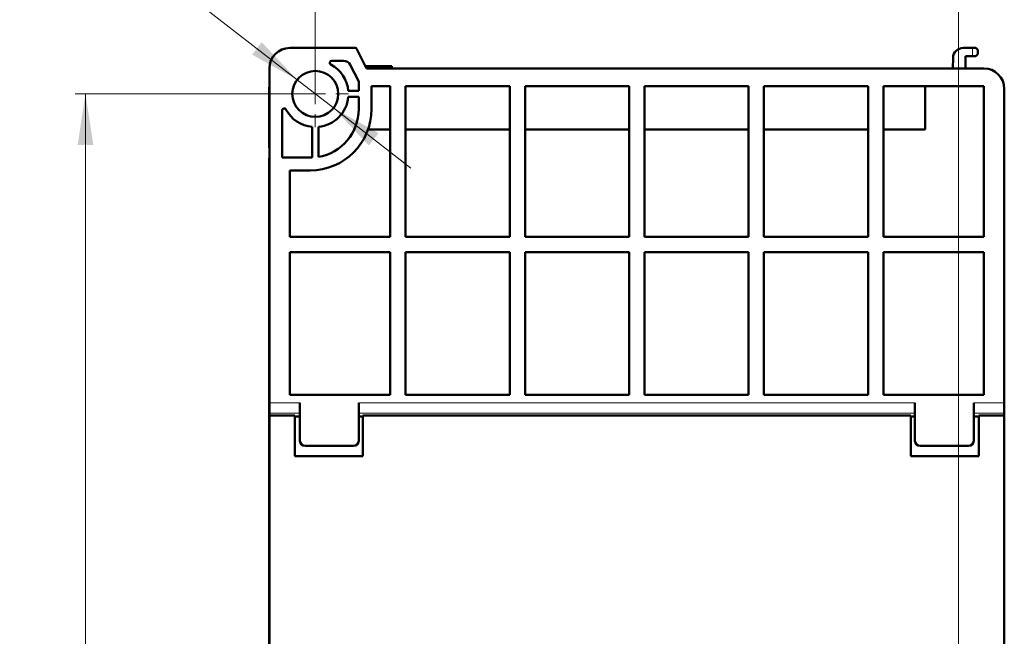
# Model space of a CAD drawing. Header units: millimetres. Extents: x 0 to 594, y 0 to 420.
# Tile 11 of 12: x 394 to 490, y 263 to 323. Entities that reach past the tile are written whole.
import ezdxf

# ---------------------------------------------------------------- set-up
doc = ezdxf.new("R2010")
doc.units = ezdxf.units.MM
doc.linetypes.add('SLD-Сплошная', pattern=[0])
doc.styles.add('SLDTEXTSTYLE0', font='TXT', dxfattribs={"width": 0.7, "bigfont": 'bigfont'})
doc.styles.add('SLDTEXTSTYLE1', font='TXT', dxfattribs={"width": 0.7})
doc.dimstyles.new('SLDDIMSTYLE0', dxfattribs={"dimtxt": 5, "dimasz": 5, "dimexe": 0, "dimexo": 0.0625, "dimgap": 1.25, "dimtad": 2, "dimdec": 1, "dimrnd": 1e-09, "dimzin": 12, "dimdsep": 46, "dimtxsty": 'SLDTEXTSTYLE1', "dimsah": 1, "dimcen": 0.09, "dimadec": 0, "dimazin": 3, "dimtfac": 1, "dimtdec": 3, "dimtofl": 0, "dimtmove": 0, "dimatfit": 3, "dimfxl": 1, "dimfrac": 2, "dimtolj": 1, "dimtzin": 12, "dimarcsym": 0})
doc.dimstyles.new('SLDDIMSTYLE1', dxfattribs={"dimtxt": 5, "dimasz": 5, "dimexe": 0, "dimexo": 0.0625, "dimgap": 1.25, "dimtad": 0, "dimtih": 1, "dimtoh": 1, "dimdec": 1, "dimrnd": 1e-09, "dimzin": 12, "dimdsep": 46, "dimtxsty": 'SLDTEXTSTYLE1', "dimsah": 1, "dimcen": 0, "dimadec": 0, "dimazin": 3, "dimtfac": 1, "dimtdec": 3, "dimtmove": 0, "dimatfit": 3, "dimfxl": 1, "dimfrac": 2, "dimtolj": 1, "dimtzin": 12, "dimarcsym": 0})

# ---------------------------------------------------------------- blocks, each defined once
blk = doc.blocks.new('_D_2')
at = {"color": 7, "linetype": 'SLD-Сплошная', "lineweight": 0}
for p, q in [((422.75, 316.163), (422.75, 332.745)), ((485.75, 179.663), (485.75, 332.745)), ((485.75, 331.745), (422.75, 331.745))]:
    blk.add_line(p, q, dxfattribs=at)
at = {"color": 7, "linetype": 'SLD-Сплошная', "lineweight": 18}
for points in [[(422.75, 331.745), (427.75, 330.976), (427.75, 332.514)], [(485.75, 331.745), (480.75, 332.514), (480.75, 330.976)]]:
    blk.add_solid(points, dxfattribs=at)
at = {"color": 7, "linetype": 'SLD-Сплошная', "lineweight": 18, "insert": (451.229, 338.19), "char_height": 5, "attachment_point": 1, "style": 'SLDTEXTSTYLE0'}
blk.add_mtext('Ш1', dxfattribs=at)
blk = doc.blocks.new('_D_3')
at = {"color": 7, "linetype": 'SLD-Сплошная', "lineweight": 0}
for p, q in [((422.74, 316.153), (399.236, 316.153)), ((400.236, 179.653), (400.236, 316.153)), ((485.74, 179.653), (399.236, 179.653))]:
    blk.add_line(p, q, dxfattribs=at)
at = {"color": 7, "linetype": 'SLD-Сплошная', "lineweight": 18}
for points in [[(400.236, 316.153), (399.467, 311.153), (401.005, 311.153)], [(400.236, 179.653), (401.005, 184.653), (399.467, 184.653)]]:
    blk.add_solid(points, dxfattribs=at)
at = {"color": 7, "linetype": 'SLD-Сплошная', "lineweight": 18, "insert": (393.791, 245.236), "char_height": 5, "attachment_point": 1, "rotation": 90, "style": 'SLDTEXTSTYLE0'}
blk.add_mtext('В1', dxfattribs=at)
blk = doc.blocks.new('_D_4')
at = {"color": 7, "linetype": 'SLD-Сплошная', "lineweight": 0}
for p, q in [((402.722, 331.745), (397.75, 331.745)), ((420.975, 317.535), (402.722, 331.745)), ((424.525, 314.771), (420.975, 317.535)), ((424.525, 314.771), (432.112, 308.864))]:
    blk.add_line(p, q, dxfattribs=at)
at = {"color": 7, "linetype": 'SLD-Сплошная', "lineweight": 18}
for points in [[(420.975, 317.535), (417.502, 321.214), (416.557, 320)], [(424.525, 314.771), (427.998, 311.092), (428.943, 312.306)]]:
    blk.add_solid(points, dxfattribs=at)
at = {"color": 7, "linetype": 'SLD-Сплошная', "lineweight": 18, "insert": (397.75, 338.19), "char_height": 5, "attachment_point": 1, "style": 'SLDTEXTSTYLE1'}
blk.add_mtext('d1', dxfattribs=at)
blk = doc.blocks.new('SW_CENTERMARKSYMBOL_0')
at = {"color": 0, "linetype": 'SLD-Сплошная', "lineweight": 18}
for p, q in [((0, 2), (0, 3.25)), ((0, 0), (0, 1)), ((-2, 0), (-3.25, 0)), ((0, 0), (-1, 0)), ((0, 0), (0, -1)), ((0, 0), (1, 0)), ((2, 0), (3.25, 0)), ((0, -2), (0, -3.25))]:
    blk.add_line(p, q, dxfattribs=at)

msp = doc.modelspace()

# ---------------------------------------------------------------- linework, layer by layer
at = {"color": 7, "linetype": 'SLD-Сплошная', "lineweight": 50}
for p, q in [((420.25, 320.653), (426.65, 320.653)), ((426.829, 320.541), (427.75, 318.653)), ((486.229, 320.653), (487.15, 320.653)), ((487.15, 320.653), (487.45, 320.653)), ((487.65, 320.453), (487.45, 320.653)), ((487.65, 320.453), (487.65, 320.053)), ((424.362, 319.403), (425.505, 319.403)), ((485.194, 318.653), (485.23, 319.688)), ((487.15, 319.853), (486.45, 319.853)), ((486.45, 319.853), (486.45, 318.653)), ((487.45, 319.853), (487.15, 319.853)), ((487.45, 319.853), (487.65, 320.053)), ((418.25, 285.864), (418.25, 318.653)), ((427, 317.371), (426.174, 318.993)), ((430.25, 318.853), (427.652, 318.853)), ((427.75, 318.653), (488.25, 318.653)), ((430.25, 318.853), (430.25, 318.653)), ((427, 317.371), (427, 316.453)), ((418.236, 316.64), (418.236, 310.87)), ((427, 316.453), (425.986, 316.453)), ((430.1, 316.903), (428.25, 316.903)), ((428.25, 316.903), (428.25, 314.653)), ((430.1, 302.153), (430.1, 316.903)), ((441.8, 316.903), (431.6, 316.903)), ((431.6, 316.903), (431.6, 302.153)), ((441.8, 302.153), (441.8, 316.903)), ((453.5, 316.903), (443.3, 316.903)), ((443.3, 316.903), (443.3, 302.153)), ((453.5, 302.153), (453.5, 316.903)), ((465.2, 316.903), (455, 316.903)), ((455, 316.903), (455, 302.153)), ((465.2, 302.153), (465.2, 316.903)), ((476.9, 316.903), (466.7, 316.903)), ((466.7, 316.903), (466.7, 302.153)), ((476.9, 302.153), (476.9, 316.903)), ((478.4, 316.903), (478.4, 302.153)), ((488.25, 316.903), (478.4, 316.903)), ((482.5, 316.903), (482.5, 312.653)), ((488.25, 302.153), (488.25, 316.903)), ((490.25, 316.653), (490.25, 285.864)), ((425.986, 315.853), (427, 315.853)), ((427, 315.853), (427, 314.653)), ((419.5, 314.54), (419.5, 309.903)), ((422.45, 309.907), (422.45, 312.917)), ((423.05, 312.917), (423.05, 309.971)), ((430.1, 312.653), (427.907, 312.653)), ((441.8, 312.653), (431.6, 312.653)), ((453.5, 312.653), (443.3, 312.653)), ((465.2, 312.653), (455, 312.653)), ((476.9, 312.653), (466.7, 312.653)), ((482.5, 312.653), (478.4, 312.653)), ((418.236, 309.855), (418.236, 272.901)), ((419.5, 309.903), (422.25, 309.903)), ((422.25, 308.653), (420.25, 308.653)), ((420.25, 308.653), (420.25, 302.153)), ((420.25, 302.153), (430.1, 302.153)), ((431.6, 302.153), (441.8, 302.153)), ((443.3, 302.153), (453.5, 302.153)), ((455, 302.153), (465.2, 302.153)), ((466.7, 302.153), (476.9, 302.153)), ((478.4, 302.153), (488.25, 302.153)), ((430.1, 300.653), (420.25, 300.653)), ((420.25, 300.653), (420.25, 286.653)), ((430.1, 286.653), (430.1, 300.653)), ((441.8, 300.653), (431.6, 300.653)), ((431.6, 300.653), (431.6, 286.653)), ((441.8, 286.653), (441.8, 300.653)), ((453.5, 300.653), (443.3, 300.653)), ((443.3, 300.653), (443.3, 286.653)), ((453.5, 286.653), (453.5, 300.653)), ((465.2, 300.653), (455, 300.653)), ((455, 300.653), (455, 286.653)), ((465.2, 286.653), (465.2, 300.653)), ((476.9, 300.653), (466.7, 300.653)), ((466.7, 300.653), (466.7, 286.653)), ((476.9, 286.653), (476.9, 300.653)), ((488.25, 300.653), (478.4, 300.653)), ((478.4, 300.653), (478.4, 286.653)), ((488.25, 286.653), (488.25, 300.653)), ((420.25, 286.653), (430.1, 286.653)), ((431.6, 286.653), (441.8, 286.653)), ((443.3, 286.653), (453.5, 286.653)), ((455, 286.653), (465.2, 286.653)), ((466.7, 286.653), (476.9, 286.653)), ((478.4, 286.653), (488.25, 286.653)), ((418.25, 285.864), (418.25, 284.865)), ((421.25, 282.153), (421.25, 285.864)), ((427, 285.864), (427, 282.153)), ((481.5, 282.153), (481.5, 285.864)), ((487.25, 285.864), (487.25, 282.153)), ((490.25, 284.865), (490.25, 285.864)), ((418.25, 284.653), (418.25, 284.865)), ((418.25, 284.653), (420.758, 284.653)), ((418.25, 249.053), (418.25, 284.653)), ((420.758, 284.653), (420.758, 280.653)), ((427.392, 284.653), (481.108, 284.653)), ((427.392, 280.653), (427.392, 284.653)), ((481.108, 284.653), (481.108, 280.653)), ((487.742, 284.653), (490.25, 284.653)), ((487.742, 280.653), (487.742, 284.653)), ((490.25, 284.653), (490.25, 284.865)), ((490.25, 284.653), (490.25, 249.053)), ((420.758, 284.548), (421.25, 284.548)), ((427, 284.548), (427.392, 284.548)), ((481.108, 284.548), (481.5, 284.548)), ((487.25, 284.548), (487.742, 284.548)), ((426.5, 281.653), (421.75, 281.653)), ((486.75, 281.653), (482, 281.653)), ((420.758, 280.653), (427.392, 280.653)), ((481.108, 280.653), (487.742, 280.653)), ((418.236, 272.898), (418.236, 272.901)), ((418.236, 272.901), (418.25, 272.901)), ((418.25, 272.898), (418.236, 272.898)), ((418.236, 272.898), (418.236, 265.38)), ((418.236, 265.38), (418.236, 265.377)), ((418.236, 265.38), (418.25, 265.38)), ((418.236, 265.377), (418.25, 265.377)), ((418.236, 265.377), (418.236, 235.039))]:
    msp.add_line(p, q, dxfattribs=at)
at = {"color": 8, "linetype": 'SLD-Сплошная', "lineweight": 18}
for p, q in [((487.15, 320.653), (487.15, 319.853)), ((421.25, 285.864), (418.25, 285.864)), ((481.5, 285.864), (427, 285.864)), ((490.25, 285.864), (487.25, 285.864)), ((421.25, 284.865), (418.25, 284.865)), ((481.5, 284.865), (427, 284.865)), ((490.25, 284.865), (487.25, 284.865))]:
    msp.add_line(p, q, dxfattribs=at)
at = {"color": 7, "linetype": 'SLD-Сплошная', "lineweight": 50}
msp.add_circle((422.75, 316.153), 2.25, dxfattribs=at)
for centre, radius, start, end in [((420.25, 318.653), 2, 90, 180), ((426.65, 320.453), 0.2, 26, 90), ((486.229, 319.653), 1, 90, 178), ((424.362, 319.203), 0.2, 90, 242.13582), ((425.505, 318.653), 0.75, 27, 90), ((422.75, 316.153), 3.25, 5.29638, 62.13582), ((488.25, 316.653), 2, 0, 90), ((422.75, 316.153), 3.25, 275.29638, 354.70362), ((419.7, 314.54), 0.2, 27.86418, 180), ((422.75, 316.153), 3.25, 207.86418, 264.70362), ((422.25, 314.653), 6, 270, 0), ((422.25, 314.653), 4.75, 279.69603, 0), ((422.25, 314.653), 4.75, 270, 272.41317), ((421.75, 282.153), 0.5, 180, 270), ((426.5, 282.153), 0.5, 270, 0), ((482, 282.153), 0.5, 180, 270), ((486.75, 282.153), 0.5, 270, 0)]:
    msp.add_arc(centre, radius, start, end, dxfattribs=at)
msp.add_ellipse((420.237, 316.638), major_axis=(1.416, -1.416), ratio=0.998783, start_param=3.808161, end_param=3.926382, dxfattribs=at)

# ---------------------------------------------------------------- block references
at = {"color": 7, "linetype": 'Continuous', "lineweight": 0}
msp.add_blockref('SW_CENTERMARKSYMBOL_0', (422.75, 316.153), dxfattribs=at)

# ---------------------------------------------------------------- dimensions: what is measured, and where the dimension line sits
at = {"color": 7, "linetype": 'SLD-Сплошная', "lineweight": 18}
dim = msp.add_diameter_dim_2p(p1=(420.975, 317.535), p2=(424.525, 314.771), text='d1', dimstyle='SLDDIMSTYLE1', override={"dimpost": '<>'}, dxfattribs=at)
dim.commit()
dim.dimension.update_dxf_attribs({"geometry": '_D_4', "text_midpoint": (400.236, 335.561), "dimtype": 163})
dim = msp.add_linear_dim(base=(422.75, 331.745), p1=(485.75, 179.653), p2=(422.75, 316.153), text='Ш1', dimstyle='SLDDIMSTYLE0', dxfattribs=at)
dim.commit()
dim.dimension.update_dxf_attribs({"geometry": '_D_2', "text_midpoint": (454.25, 331.745), "dimtype": 160})
dim = msp.add_linear_dim(base=(400.236, 316.153), p1=(485.75, 179.653), p2=(422.75, 316.153), angle=90, text='В1', dimstyle='SLDDIMSTYLE0', dxfattribs=at)
dim.commit()
dim.dimension.update_dxf_attribs({"geometry": '_D_3', "text_midpoint": (400.236, 247.903), "dimtype": 160})

doc.saveas('drawing.dxf')
